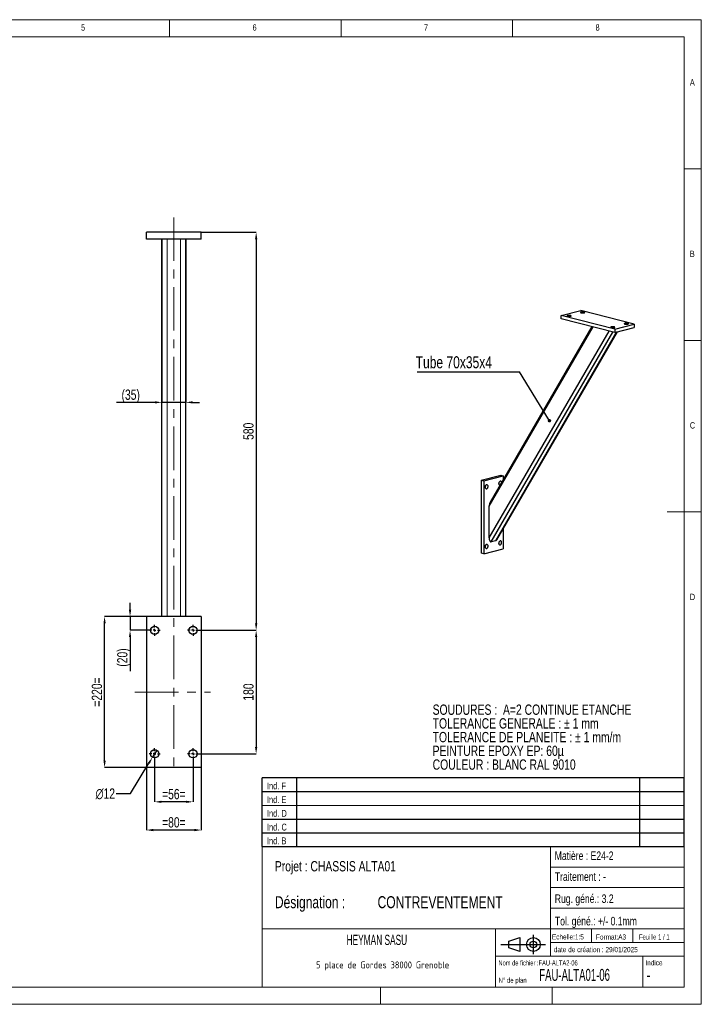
# Model space of a CAD drawing. Header units: millimetres. Extents: x 5 to 415, y 5 to 292.
# Tile 2 of 2: x 216 to 415, y 5 to 292. Entities that reach past the tile are written whole.
import ezdxf

# ---------------------------------------------------------------- set-up
doc = ezdxf.new("R2010")
doc.units = ezdxf.units.MM
doc.header["$PDSIZE"] = -1
doc.linetypes.add('CENTERX2', pattern=[20.32, 12.7, -2.54, 2.54, -2.54])
for name, color, linetype in [('COTES', 1, 'Continuous'), ('NOTES', 6, 'Continuous'), ('TRAIT-FINS', 9, 'Continuous'), ('TRAIT-MIXTES', 3, 'CENTERX2')]:
    doc.layers.add(name, color=color, linetype=linetype)
doc.layers.add('TRAIT-FORT', color=4, linetype='Continuous', lineweight=25)
doc.styles.add('SLDTEXTSTYLE0', font='TXT', dxfattribs={"width": 0.75})
doc.styles.add('SLDTEXTSTYLE1', font='TXT', dxfattribs={"width": 0.754155})
doc.styles.add('SLDTEXTSTYLE2', font='TXT', dxfattribs={"width": 0.595729})
doc.styles.add('SLDTEXTSTYLE3', font='TXT', dxfattribs={"width": 0.666172})
doc.styles.add('SLDTEXTSTYLE4', font='TXT', dxfattribs={"width": 0.7})
doc.styles.add('SLDTEXTSTYLE5', font='TXT', dxfattribs={"width": 0.692308})
doc.styles.add('SLDTEXTSTYLE6', font='ISOCP3', dxfattribs={"width": 0.96})
doc.styles.add('SLDTEXTSTYLE7', font='TXT', dxfattribs={"width": 0.605})
doc.dimstyles.new('SLDDIMSTYLE0', dxfattribs={"dimtxt": 3, "dimasz": 2, "dimexe": 0, "dimexo": 0.0625, "dimgap": 0.75, "dimtad": 1, "dimlfac": 5, "dimrnd": 1e-09, "dimzin": 12, "dimdsep": 46, "dimtxsty": 'SLDTEXTSTYLE0', "dimsah": 1, "dimcen": 0.09, "dimadec": 0, "dimazin": 3, "dimtfac": 1, "dimtmove": 0, "dimatfit": 0, "dimfxl": 1, "dimfrac": 2, "dimtolj": 1, "dimtzin": 12, "dimarcsym": 0})
doc.dimstyles.new('SLDDIMSTYLE1', dxfattribs={"dimtxt": 3, "dimasz": 2, "dimexe": 0, "dimexo": 0.0625, "dimgap": 0.75, "dimtad": 1, "dimlfac": 5, "dimrnd": 1e-09, "dimzin": 12, "dimdsep": 46, "dimtxsty": 'SLDTEXTSTYLE0', "dimsah": 1, "dimcen": 0.09, "dimadec": 0, "dimazin": 3, "dimtfac": 1, "dimtofl": 0, "dimtmove": 0, "dimatfit": 3, "dimfxl": 1, "dimfrac": 2, "dimtolj": 1, "dimtzin": 12, "dimarcsym": 0})
doc.dimstyles.new('SLDDIMSTYLE4', dxfattribs={"dimtxt": 3, "dimasz": 2, "dimexe": 0, "dimexo": 0.0625, "dimgap": 0.75, "dimtad": 0, "dimtih": 1, "dimtoh": 1, "dimlfac": 5, "dimrnd": 1e-09, "dimzin": 12, "dimdsep": 46, "dimtxsty": 'SLDTEXTSTYLE0', "dimblk1": 'NONE', "dimsah": 1, "dimcen": 0, "dimadec": 0, "dimazin": 3, "dimtfac": 1, "dimtmove": 0, "dimatfit": 3, "dimldrblk": 'NONE', "dimfxl": 1, "dimfrac": 2, "dimtolj": 1, "dimtzin": 12, "dimarcsym": 0})
doc.dimstyles.new('SLDDIMSTYLE5', dxfattribs={"dimtxt": 0.18, "dimasz": 1, "dimexe": 0, "dimexo": 0.0625, "dimgap": 0, "dimtad": 0, "dimtih": 1, "dimtoh": 1, "dimdec": 0, "dimrnd": 1e-09, "dimzin": 0, "dimdsep": 46, "dimtxsty": 'Standard', "dimblk1": 'DOT', "dimblk2": 'DOT', "dimsah": 1, "dimcen": 0.09, "dimadec": 0, "dimazin": 0, "dimtfac": 1, "dimtdec": 0, "dimtofl": 0, "dimtmove": 0, "dimatfit": 3, "dimldrblk": 'DOT', "dimfxl": 1, "dimfrac": 2, "dimtolj": 1, "dimtzin": 0, "dimarcsym": 0})

# ---------------------------------------------------------------- blocks, each defined once
blk = doc.blocks.new('TAB MODIFS')
for p, q in [((123, 20), (0, 20)), ((0, 0), (0, 20)), ((10, 20), (10, 0)), ((110, 20), (110, 0)), ((123, 0), (123, 20)), ((0, 16), (123, 16)), ((0, 8), (123, 8)), ((0, 4), (123, 4)), ((0, 0), (123, 0))]:
    blk.add_line(p, q)
at = {"color": 7, "linetype": 'Continuous', "lineweight": 18}
blk.add_line((0, 12), (123, 12), dxfattribs=at)
at = {"color": 7}
for tag in ['AUTOATTR0', 'AUTOATTR1', 'AUTOATTR2', 'AUTOATTR3', 'AUTOATTR4', 'AUTOATTR5', 'AUTOATTR6', 'AUTOATTR7', 'AUTOATTR8', 'AUTOATTR9']:
    blk.add_attdef(tag, (0, 0), '', height=1, dxfattribs=at)
at = {"layer": 'NOTES', "color": 211, "char_height": 2, "attachment_point": 1, "style": 'SLDTEXTSTYLE0'}
for s, insert in [('Ind. F', (1.36, 18.66)), ('Ind. E', (1.36, 14.66)), ('Ind. D', (1.36, 10.66)), ('Ind. C', (1.36, 6.66)), ('Ind. B', (1.36, 2.66))]:
    blk.add_mtext(s, dxfattribs=dict(at, insert=insert))
blk = doc.blocks.new('Bloc2')
for p, q in [((2.32, 3.8), (5.55, 4.8)), ((2.32, 1.8), (2.32, 3.8)), ((5.55, 4.8), (5.55, 0.8)), ((9.48, 0), (9.48, 5.6)), ((0, 2.8), (12.98, 2.8)), ((5.55, 0.8), (2.32, 1.8))]:
    blk.add_line(p, q)
for radius in [2, 1]:
    blk.add_circle((9.48, 2.8), radius)
blk = doc.blocks.new('SW_NOTE_0')
at = {"layer": 'NOTES', "color": 0, "char_height": 3, "attachment_point": 1, "style": 'SLDTEXTSTYLE1'}
for s, insert in [('SOUDURES :  A=2 CONTINUE ETANCHE', (0, 3.87)), ('TOLERANCE GENERALE : ± 1 mm', (0, -0.13)), ('TOLERANCE DE PLANEITE : ± 1 mm/m', (0, -4.13)), ('PEINTURE EPOXY EP: 60µ', (0, -8.13)), ('COULEUR : BLANC RAL 9010', (0, -12.13))]:
    blk.add_mtext(s, dxfattribs=dict(at, insert=insert))
blk = doc.blocks.new('SW_NOTE_1')
at = {"layer": 'NOTES', "color": 0, "char_height": 3.5, "attachment_point": 1, "style": 'SLDTEXTSTYLE0'}
for s, insert in [('Désignation :', (0, 4.51)), ('CONTREVENTEMENT', (29.93, 4.51))]:
    blk.add_mtext(s, dxfattribs=dict(at, insert=insert))
blk = doc.blocks.new('SW_NOTE_2')
at = {"layer": 'NOTES', "color": 0, "insert": (20.94, 2.58), "char_height": 2, "attachment_point": 2, "style": 'SLDTEXTSTYLE6'}
blk.add_mtext('5 place de Gordes 38000 Grenoble', dxfattribs=at)
blk = doc.blocks.new('_D_8')
at = {"layer": 'COTES', "color": 0, "lineweight": -2, "transparency": 16777216}
for p, q in [((257.72, 227.96), (257.72, 180.45)), ((264.72, 227.96), (264.72, 180.45)), ((255.72, 180.45), (244.52, 180.45)), ((264.72, 180.45), (257.72, 180.45)), ((266.72, 180.45), (268.72, 180.45))]:
    blk.add_line(p, q, dxfattribs=at)
at = {"layer": 'COTES', "color": 0, "transparency": 16777216}
for points in [[(255.72, 180.79), (255.72, 180.12), (257.72, 180.45)], [(266.72, 180.79), (266.72, 180.12), (264.72, 180.45)]]:
    blk.add_solid(points, dxfattribs=at)
at = {"layer": 'Defpoints', "color": 0, "transparency": 16777216}
for p in [(257.72, 228.02), (264.72, 228.02), (264.72, 180.45)]:
    blk.add_point(p, dxfattribs=at)
at = {"layer": 'COTES', "color": 0, "transparency": 16777216, "insert": (248.65, 184.2), "char_height": 3, "attachment_point": 2, "style": 'SLDTEXTSTYLE0'}
blk.add_mtext('\\A1;(35)', dxfattribs=at)
blk = doc.blocks.new('_D_9')
at = {"layer": 'COTES', "color": 0, "lineweight": -2, "transparency": 16777216}
for p, q in [((269.28, 230.02), (285.22, 230.02)), ((285.22, 228.02), (285.22, 116.02)), ((268.48, 114.02), (285.22, 114.02))]:
    blk.add_line(p, q, dxfattribs=at)
at = {"layer": 'COTES', "color": 0, "transparency": 16777216}
for points in [[(284.88, 228.02), (285.55, 228.02), (285.22, 230.02)], [(284.88, 116.02), (285.55, 116.02), (285.22, 114.02)]]:
    blk.add_solid(points, dxfattribs=at)
at = {"layer": 'Defpoints', "color": 0, "transparency": 16777216}
for p in [(269.22, 230.02), (268.42, 114.02), (285.22, 114.02)]:
    blk.add_point(p, dxfattribs=at)
at = {"layer": 'COTES', "color": 0, "transparency": 16777216, "insert": (281.47, 172.02), "char_height": 3, "attachment_point": 2, "rotation": 90, "style": 'SLDTEXTSTYLE0'}
blk.add_mtext('\\A1;580', dxfattribs=at)
blk = doc.blocks.new('_D_10')
at = {"layer": 'COTES', "color": 0, "lineweight": -2, "transparency": 16777216}
for p, q in [((268.48, 114.02), (285.22, 114.02)), ((285.22, 112.02), (285.22, 80.02)), ((268.48, 78.02), (285.22, 78.02))]:
    blk.add_line(p, q, dxfattribs=at)
at = {"layer": 'COTES', "color": 0, "transparency": 16777216}
for points in [[(284.88, 112.02), (285.55, 112.02), (285.22, 114.02)], [(284.88, 80.02), (285.55, 80.02), (285.22, 78.02)]]:
    blk.add_solid(points, dxfattribs=at)
at = {"layer": 'Defpoints', "color": 0, "transparency": 16777216}
for p in [(268.42, 114.02), (268.42, 78.02), (285.22, 78.02)]:
    blk.add_point(p, dxfattribs=at)
at = {"layer": 'COTES', "color": 0, "transparency": 16777216, "insert": (281.47, 96.02), "char_height": 3, "attachment_point": 2, "rotation": 90, "style": 'SLDTEXTSTYLE0'}
blk.add_mtext('\\A1;180', dxfattribs=at)
blk = doc.blocks.new('_D_11')
at = {"layer": 'COTES', "color": 0, "lineweight": -2, "transparency": 16777216}
for p, q in [((255.62, 76.36), (255.62, 64.02)), ((266.82, 76.36), (266.82, 64.02)), ((264.82, 64.02), (257.62, 64.02))]:
    blk.add_line(p, q, dxfattribs=at)
at = {"layer": 'COTES', "color": 0, "transparency": 16777216}
for points in [[(257.62, 64.35), (257.62, 63.69), (255.62, 64.02)], [(264.82, 64.35), (264.82, 63.69), (266.82, 64.02)]]:
    blk.add_solid(points, dxfattribs=at)
at = {"layer": 'Defpoints', "color": 0, "transparency": 16777216}
for p in [(255.62, 76.42), (266.82, 76.42), (255.62, 64.02)]:
    blk.add_point(p, dxfattribs=at)
at = {"layer": 'COTES', "color": 0, "transparency": 16777216, "insert": (261.22, 67.77), "char_height": 3, "attachment_point": 2, "style": 'SLDTEXTSTYLE0'}
blk.add_mtext('\\A1;=56=', dxfattribs=at)
blk = doc.blocks.new('_D_12')
at = {"layer": 'COTES', "color": 0, "lineweight": -2, "transparency": 16777216}
for p, q in [((253.22, 73.96), (253.22, 55.79)), ((269.22, 73.96), (269.22, 55.79)), ((267.22, 55.79), (255.22, 55.79))]:
    blk.add_line(p, q, dxfattribs=at)
at = {"layer": 'COTES', "color": 0, "transparency": 16777216}
for points in [[(255.22, 56.13), (255.22, 55.46), (253.22, 55.79)], [(267.22, 56.13), (267.22, 55.46), (269.22, 55.79)]]:
    blk.add_solid(points, dxfattribs=at)
at = {"layer": 'Defpoints', "color": 0, "transparency": 16777216}
for p in [(253.22, 74.02), (269.22, 74.02), (253.22, 55.79)]:
    blk.add_point(p, dxfattribs=at)
at = {"layer": 'COTES', "color": 0, "transparency": 16777216, "insert": (261.22, 59.54), "char_height": 3, "attachment_point": 2, "style": 'SLDTEXTSTYLE0'}
blk.add_mtext('\\A1;=80=', dxfattribs=at)
blk = doc.blocks.new('_D_13')
at = {"layer": 'COTES', "color": 0, "lineweight": -2, "transparency": 16777216}
for p, q in [((253.15, 118.02), (241.03, 118.02)), ((241.03, 76.02), (241.03, 116.02)), ((253.15, 74.02), (241.03, 74.02))]:
    blk.add_line(p, q, dxfattribs=at)
at = {"layer": 'COTES', "color": 0, "transparency": 16777216}
for points in [[(240.7, 116.02), (241.36, 116.02), (241.03, 118.02)], [(240.7, 76.02), (241.36, 76.02), (241.03, 74.02)]]:
    blk.add_solid(points, dxfattribs=at)
at = {"layer": 'Defpoints', "color": 0, "transparency": 16777216}
for p in [(241.03, 118.02), (253.22, 118.02), (253.22, 74.02)]:
    blk.add_point(p, dxfattribs=at)
at = {"layer": 'COTES', "color": 0, "transparency": 16777216, "insert": (237.28, 96.02), "char_height": 3, "attachment_point": 2, "rotation": 90, "style": 'SLDTEXTSTYLE0'}
blk.add_mtext('\\A1;=220=', dxfattribs=at)
blk = doc.blocks.new('_D_14')
at = {"layer": 'COTES', "color": 0, "lineweight": -2, "transparency": 16777216}
for p, q in [((256.24, 79.05), (254.99, 77)), ((248.58, 66.43), (253.95, 75.29)), ((244.4, 66.43), (248.58, 66.43))]:
    blk.add_line(p, q, dxfattribs=at)
at = {"layer": 'COTES', "color": 0, "transparency": 16777216}
blk.add_solid([(253.67, 75.46), (254.24, 75.11), (254.99, 77)], dxfattribs=at)
at = {"layer": 'Defpoints', "color": 0, "transparency": 16777216}
for p in [(256.24, 79.05), (254.99, 77)]:
    blk.add_point(p, dxfattribs=at)
at = {"layer": 'COTES', "color": 0, "transparency": 16777216, "insert": (238.4, 67.93), "char_height": 3, "attachment_point": 1, "style": 'SLDTEXTSTYLE0'}
blk.add_mtext('\\A1;∅12', dxfattribs=at)
blk = doc.blocks.new('_None')
blk = doc.blocks.new('_D_15')
at = {"layer": 'COTES', "color": 0, "lineweight": -2, "transparency": 16777216}
for p, q in [((248.45, 120.02), (248.45, 122.02)), ((253.15, 118.02), (248.45, 118.02)), ((248.45, 118.02), (248.45, 114.02)), ((253.95, 114.02), (248.45, 114.02)), ((248.45, 112.02), (248.45, 102.15))]:
    blk.add_line(p, q, dxfattribs=at)
at = {"layer": 'COTES', "color": 0, "transparency": 16777216}
for points in [[(248.12, 120.02), (248.79, 120.02), (248.45, 118.02)], [(248.12, 112.02), (248.79, 112.02), (248.45, 114.02)]]:
    blk.add_solid(points, dxfattribs=at)
at = {"layer": 'Defpoints', "color": 0, "transparency": 16777216}
for p in [(253.22, 118.02), (248.45, 114.02), (254.02, 114.02)]:
    blk.add_point(p, dxfattribs=at)
at = {"layer": 'COTES', "color": 0, "transparency": 16777216, "insert": (244.7, 106.08), "char_height": 3, "attachment_point": 2, "rotation": 90, "style": 'SLDTEXTSTYLE0'}
blk.add_mtext('\\A1;(20)', dxfattribs=at)
blk = doc.blocks.new('SW_CENTERMARKSYMBOL_0')
at = {"layer": 'TRAIT-MIXTES', "color": 0}
for p, q in [((-0.8, 0), (-1.6, 0)), ((0, 0), (-0.4, 0)), ((0, 0.8), (0, 1.6)), ((0, 0), (0, 0.4)), ((0, 0), (0, -0.4)), ((0, 0), (0.4, 0)), ((0.8, 0), (1.6, 0)), ((0, -0.8), (0, -1.6))]:
    blk.add_line(p, q, dxfattribs=at)
blk = doc.blocks.new('SW_CENTERMARKSYMBOL_1')
at = {"layer": 'TRAIT-MIXTES', "color": 0}
for p, q in [((-0.8, 0), (-1.6, 0)), ((0, 0), (-0.4, 0)), ((0, 0.8), (0, 1.6)), ((0, 0), (0, 0.4)), ((0, 0), (0, -0.4)), ((0, 0), (0.4, 0)), ((0.8, 0), (1.6, 0)), ((0, -0.8), (0, -1.6))]:
    blk.add_line(p, q, dxfattribs=at)
blk = doc.blocks.new('SW_CENTERMARKSYMBOL_2')
at = {"layer": 'TRAIT-MIXTES', "color": 0}
for p, q in [((-0.8, 0), (-1.6, 0)), ((0, 0), (-0.4, 0)), ((0, 0.8), (0, 1.6)), ((0, 0), (0, 0.4)), ((0, 0), (0, -0.4)), ((0, 0), (0.4, 0)), ((0.8, 0), (1.6, 0)), ((0, -0.8), (0, -1.6))]:
    blk.add_line(p, q, dxfattribs=at)
blk = doc.blocks.new('SW_CENTERMARKSYMBOL_3')
at = {"layer": 'TRAIT-MIXTES', "color": 0}
for p, q in [((-0.8, 0), (-1.6, 0)), ((0, 0), (-0.4, 0)), ((0, 0.8), (0, 1.6)), ((0, 0), (0, 0.4)), ((0, 0), (0, -0.4)), ((0, 0), (0.4, 0)), ((0.8, 0), (1.6, 0)), ((0, -0.8), (0, -1.6))]:
    blk.add_line(p, q, dxfattribs=at)
blk = doc.blocks.new('SW_NOTE_3')
at = {"layer": 'NOTES', "color": 0}
blk.add_line((-29.89, 0), (0, 0), dxfattribs=at)
at = {"layer": 'NOTES', "color": 0, "insert": (-30.3, 4.54), "char_height": 3.5, "attachment_point": 1, "style": 'SLDTEXTSTYLE0'}
blk.add_mtext('Tube 70x35x4', dxfattribs=at)
blk = doc.blocks.new('_Dot')
at = {"color": 0, "linetype": 'ByBlock', "lineweight": -2}
blk.add_line((-0.5, 0), (-1, 0), dxfattribs=at)
at = {"color": 0, "linetype": 'ByBlock', "const_width": 0.5}
blk.add_lwpolyline([(-0.25, 0, 1), (0.25, 0, 1)], format="xyb", close=True, dxfattribs=at)

msp = doc.modelspace()

# ---------------------------------------------------------------- linework, layer by layer
at = {"lineweight": 18}
for p, q in [((415, 292), (5, 292)), ((260, 287), (260, 292)), ((310, 292), (310, 287)), ((360, 287), (360, 292)), ((415, 5), (415, 292)), ((410, 287), (10, 287)), ((410, 287), (410, 10)), ((415, 248.5), (410, 248.5)), ((410, 198.5), (415, 198.5)), ((415, 148.5), (405, 148.5)), ((286.999, 50.9996), (286.999, 9.9996)), ((409.999, 50.9996), (286.999, 50.9996)), ((370.999, 50.9996), (370.999, 18.9996)), ((370.999, 44.9996), (409.999, 44.9996)), ((370.999, 38.9996), (409.999, 38.9996)), ((370.999, 32.9996), (409.999, 32.9996)), ((286.999, 26.9996), (409.999, 26.9996)), ((354.999, 26.9996), (354.999, 9.9996)), ((382.999, 26.9996), (382.999, 22.9996)), ((394.999, 26.9996), (394.999, 22.9996)), ((370.999, 22.9996), (409.999, 22.9996)), ((354.999, 18.9996), (409.999, 18.9996)), ((397.999, 18.9996), (397.999, 9.9996)), ((10, 10), (410, 10)), ((321.499, 9.9996), (321.499, 4.9996)), ((371.499, 9.9996), (371.499, 4.9996)), ((5, 5), (415, 5))]:
    msp.add_line(p, q, dxfattribs=at)
at = {"layer": 'TRAIT-FINS', "lineweight": 18}
for p, q in [((259.3151, 118.0216), (259.3151, 228.0216)), ((263.1151, 118.0216), (263.1151, 228.0216))]:
    msp.add_line(p, q, dxfattribs=at)
at = {"layer": 'TRAIT-FORT', "lineweight": 25}
for p, q in [((269.2151, 230.0216), (253.2151, 230.0216)), ((253.2151, 228.0216), (253.2151, 230.0216)), ((269.2151, 228.0216), (269.2151, 230.0216)), ((269.2151, 228.0216), (253.2151, 228.0216)), ((257.7151, 118.0216), (257.7151, 228.0216)), ((264.7151, 118.0216), (264.7151, 228.0216)), ((374.1872, 205.8), (379.8441, 207.2641)), ((395.4004, 203.2378), (379.8441, 207.2641)), ((389.7436, 201.7737), (374.1872, 205.8)), ((374.1872, 204.8341), (374.1872, 205.8)), ((389.7436, 200.8078), (374.1872, 204.8341)), ((353.1508, 150.1771), (383.4733, 202.4306)), ((353.1508, 140.9855), (388.1107, 201.2304)), ((383.0871, 202.5306), (353.4225, 151.4108)), ((353.7165, 139.7701), (389.2157, 200.9444)), ((355.06, 140.1179), (390.3726, 200.9706)), ((355.354, 140.3923), (390.5312, 201.0116)), ((389.7436, 201.7737), (395.4004, 203.2378)), ((389.7436, 200.8078), (395.4004, 202.2719)), ((389.7436, 201.7737), (389.7436, 200.8078)), ((395.4004, 203.2378), (395.4004, 202.2719)), ((350.8527, 157.7476), (356.5096, 159.2117)), ((351.5598, 157.5645), (357.2167, 159.0287)), ((356.5096, 159.2117), (357.2167, 159.0287)), ((357.2167, 159.0287), (357.2167, 157.9491)), ((350.8527, 157.7476), (351.5598, 157.5645)), ((350.8527, 157.7476), (350.8527, 136.4972)), ((351.5598, 157.5645), (351.5598, 136.3142)), ((353.1508, 140.9855), (353.1508, 150.1771)), ((357.2167, 143.6022), (357.2167, 137.7783)), ((351.5598, 136.3142), (357.2167, 137.7783)), ((355.06, 140.1179), (353.7165, 139.7701)), ((351.5598, 136.3142), (350.8527, 136.4972)), ((269.2151, 118.0216), (253.2151, 118.0216)), ((253.2151, 118.0216), (253.2151, 74.0216)), ((269.2151, 118.0216), (269.2151, 74.0216)), ((269.2151, 74.0216), (253.2151, 74.0216))]:
    msp.add_line(p, q, dxfattribs=at)
at = {"layer": 'TRAIT-FORT', "lineweight": 25, "flags": 128}
for points in [[(379.9855, 206.5686), (380.1043, 206.5448), (380.2424, 206.5293), (380.3909, 206.5232), (380.5406, 206.5269), (380.6822, 206.5401), (380.8065, 206.562), (380.906, 206.5912), (380.9743, 206.6258), (381.0071, 206.6638), (381.0024, 206.7027), (380.9604, 206.7401), (380.8839, 206.7736), (380.7775, 206.8012), (380.6481, 206.821), (380.5036, 206.8318), (380.3533, 206.8331), (380.2065, 206.8246), (380.0725, 206.8069), (379.9597, 206.7811), (379.8752, 206.749), (379.8242, 206.7123), (379.8101, 206.6736), (379.8336, 206.6351), (379.8933, 206.5994), (379.9855, 206.5686)], [(376.0257, 205.5438), (376.1445, 205.5199), (376.2826, 205.5045), (376.4311, 205.4984), (376.5808, 205.502), (376.7224, 205.5152), (376.8468, 205.5371), (376.9462, 205.5663), (377.0145, 205.601), (377.0473, 205.639), (377.0426, 205.6779), (377.0006, 205.7153), (376.9241, 205.7488), (376.8177, 205.7763), (376.6883, 205.7961), (376.5438, 205.807), (376.3935, 205.8082), (376.2467, 205.7997), (376.1127, 205.782), (375.9999, 205.7563), (375.9154, 205.7241), (375.8644, 205.6875), (375.8503, 205.6487), (375.8738, 205.6103), (375.9335, 205.5745), (376.0257, 205.5438)], [(388.7536, 202.2495), (388.8725, 202.2257), (389.0105, 202.2102), (389.159, 202.2041), (389.3088, 202.2078), (389.4503, 202.221), (389.5747, 202.2429), (389.6741, 202.2721), (389.7424, 202.3067), (389.7752, 202.3447), (389.7705, 202.3836), (389.7285, 202.421), (389.652, 202.4545), (389.5456, 202.4821), (389.4162, 202.5019), (389.2717, 202.5127), (389.1214, 202.514), (388.9746, 202.5055), (388.8406, 202.4878), (388.7278, 202.462), (388.6433, 202.4299), (388.5923, 202.3932), (388.5782, 202.3545), (388.6017, 202.316), (388.6614, 202.2803), (388.7536, 202.2495)], [(392.7134, 203.2744), (392.8323, 203.2506), (392.9703, 203.2351), (393.1188, 203.229), (393.2686, 203.2327), (393.4101, 203.2459), (393.5345, 203.2677), (393.6339, 203.2969), (393.7022, 203.3316), (393.735, 203.3696), (393.7303, 203.4085), (393.6883, 203.4459), (393.6118, 203.4794), (393.5054, 203.5069), (393.376, 203.5267), (393.2315, 203.5376), (393.0812, 203.5388), (392.9344, 203.5303), (392.8004, 203.5127), (392.6876, 203.4869), (392.6031, 203.4547), (392.5521, 203.4181), (392.538, 203.3793), (392.5615, 203.3409), (392.6212, 203.3052), (392.7134, 203.2744)], [(352.4083, 156.4319), (352.3028, 156.3864), (352.2039, 156.3073), (352.1179, 156.1996), (352.0501, 156.0701), (352.0048, 155.927), (351.9849, 155.7791), (351.9916, 155.6359), (352.0244, 155.5062), (352.0814, 155.3983), (352.159, 155.3189), (352.2522, 155.273), (352.3552, 155.2636), (352.4615, 155.2911), (352.5645, 155.3539), (352.6577, 155.448), (352.7352, 155.5675), (352.7922, 155.7049), (352.8251, 155.8516), (352.8318, 155.9983), (352.8118, 156.1358), (352.7666, 156.2556), (352.6988, 156.35), (352.6127, 156.4131), (352.5138, 156.441), (352.4083, 156.4319)], [(356.3681, 157.4567), (356.2626, 157.4112), (356.1637, 157.3322), (356.0777, 157.2245), (356.0099, 157.095), (355.9646, 156.9518), (355.9447, 156.804), (355.9514, 156.6607), (355.9842, 156.5311), (356.0412, 156.4232), (356.1188, 156.3438), (356.2119, 156.2979), (356.2536, 156.2895)], [(352.4083, 139.0452), (352.3028, 138.9997), (352.2039, 138.9206), (352.1179, 138.813), (352.0501, 138.6835), (352.0048, 138.5403), (351.9849, 138.3924), (351.9916, 138.2492), (352.0244, 138.1195), (352.0814, 138.0116), (352.159, 137.9322), (352.2522, 137.8864), (352.3552, 137.8769), (352.4615, 137.9044), (352.5645, 137.9672), (352.6577, 138.0613), (352.7352, 138.1808), (352.7922, 138.3182), (352.8251, 138.4649), (352.8318, 138.6116), (352.8118, 138.7492), (352.7666, 138.8689), (352.6988, 138.9633), (352.6127, 139.0264), (352.5138, 139.0543), (352.4083, 139.0452)], [(356.3681, 140.0701), (356.2626, 140.0246), (356.1637, 139.9455), (356.0777, 139.8378), (356.0099, 139.7083), (355.9646, 139.5652), (355.9447, 139.4173), (355.9514, 139.2741), (355.9842, 139.1444), (356.0412, 139.0365), (356.1188, 138.9571), (356.2119, 138.9112), (356.315, 138.9018), (356.4213, 138.9293), (356.5243, 138.9921), (356.6175, 139.0862), (356.695, 139.2057), (356.752, 139.3431), (356.7849, 139.4898), (356.7916, 139.6365), (356.7716, 139.774), (356.7263, 139.8938), (356.6586, 139.9882), (356.5725, 140.0513), (356.4736, 140.0792), (356.3681, 140.0701)]]:
    msp.add_lwpolyline(points, dxfattribs=at)
at = {"layer": 'TRAIT-FORT', "lineweight": 25}
for centre in [(255.6151, 114.0216), (266.8151, 114.0216), (255.6151, 78.0216), (266.8151, 78.0216)]:
    msp.add_circle(centre, 1.2, dxfattribs=at)
for centre, radius, start, end in [((351.277, 156.1451), 0.8483, 326.771666, 4.206697), ((355.2368, 157.17), 0.8483, 326.771666, 4.206697), ((356.4344, 157.1265), 0.3369, 8.362326, 101.346638), ((351.277, 138.7585), 0.8483, 326.771666, 4.206697), ((355.2368, 139.7833), 0.8483, 326.771666, 4.206697)]:
    msp.add_arc(centre, radius, start, end, dxfattribs=at)
for centre, start_param, end_param in [((353.7165, 150.3235), 0.6753943, 1.69965011), ((353.7165, 141.1319), 1.69965011, 3.27044644), ((355.06, 141.4796), 3.27044644, 3.81698695)]:
    msp.add_ellipse(centre, major_axis=(0.0727, 1.3692), ratio=0.40971118, start_param=start_param, end_param=end_param, dxfattribs=at)
at = {"layer": 'TRAIT-MIXTES', "lineweight": 18}
for p, q in [((261.2151, 234.3862), (261.2151, 74.0216)), ((249.8454, 96.0216), (271.8658, 96.0216))]:
    msp.add_line(p, q, dxfattribs=at)

# ---------------------------------------------------------------- block references
for name, p in [('TAB MODIFS', (286.9925, 50.9894)), ('Bloc2', (356.5589, 19.6339))]:
    msp.add_blockref(name, p)
at = {"layer": 'NOTES'}
for name, p in [('SW_NOTE_3', (362.0187, 189.3519)), ('SW_NOTE_0', (336.6699, 88.514)), ('SW_NOTE_1', (290.684, 32.0082)), ('SW_NOTE_2', (301.1573, 14.9054))]:
    msp.add_blockref(name, p, dxfattribs=at)
at = {"layer": 'TRAIT-MIXTES'}
for name, p in [('SW_CENTERMARKSYMBOL_2', (255.6151, 114.0216)), ('SW_CENTERMARKSYMBOL_3', (266.8151, 114.0216)), ('SW_CENTERMARKSYMBOL_0', (255.6151, 78.0216)), ('SW_CENTERMARKSYMBOL_1', (266.8151, 78.0216))]:
    msp.add_blockref(name, p, dxfattribs=at)

# ---------------------------------------------------------------- texts
at = {"layer": 'NOTES'}
for s, insert, char_height, attachment_point, style in [('5', (234.1667, 290.668), 1.8521, 1, 'SLDTEXTSTYLE0'), ('6', (284.1667, 290.668), 1.8521, 1, 'SLDTEXTSTYLE0'), ('7', (334.1667, 290.668), 1.8521, 1, 'SLDTEXTSTYLE0'), ('8', (384.1667, 290.668), 1.8521, 1, 'SLDTEXTSTYLE0'), ('A', (411.6667, 274.668), 1.8521, 1, 'SLDTEXTSTYLE0'), ('B', (411.6667, 224.668), 1.8521, 1, 'SLDTEXTSTYLE0'), ('C', (411.6667, 174.668), 1.8521, 1, 'SLDTEXTSTYLE0'), ('D', (411.6667, 124.668), 1.8521, 1, 'SLDTEXTSTYLE0'), ('Matière : E24-2', (372.2655, 49.5547), 2.5, 1, 'SLDTEXTSTYLE0'), ('Projet : CHASSIS ALTA01', (290.684, 46.7425), 3, 1, 'SLDTEXTSTYLE0'), ('Traitement : -', (372.2972, 43.4676), 2.5, 1, 'SLDTEXTSTYLE0'), ('Rug. géné.: 3.2', (372.2837, 37.0335), 2.5, 1, 'SLDTEXTSTYLE0'), ('Tol. géné.: +/- 0.1mm', (372.3226, 30.4989), 2.5, 1, 'SLDTEXTSTYLE0'), ('HEYMAN SASU', (320.4107, 25.2841), 3, 2, 'SLDTEXTSTYLE7'), ('Echelle:1:5', (371.4524, 25.4043), 1.5, 1, 'SLDTEXTSTYLE0'), ('Format:A3', (384.2882, 25.3797), 1.5, 1, 'SLDTEXTSTYLE0'), ('Feuille 1 / 1', (396.8054, 25.3835), 1.5, 1, 'SLDTEXTSTYLE5'), ('date de création : 29/01/2025', (372.0079, 21.6943), 1.5, 1, 'SLDTEXTSTYLE0'), ('Nom de fichier :FAU-ALTA2-06', (355.8514, 17.8149), 1.5, 1, 'SLDTEXTSTYLE3'), ('Indice', (398.6917, 17.8597), 1.5, 1, 'SLDTEXTSTYLE0'), ('FAU-ALTA01-06', (367.755, 15.329), 3.5, 1, 'SLDTEXTSTYLE2'), ('N° de plan', (355.8771, 12.7646), 1.5, 1, 'SLDTEXTSTYLE4'), ('-', (398.9911, 15.2757), 3.5, 1, 'SLDTEXTSTYLE0')]:
    msp.add_mtext(s, dxfattribs=dict(at, insert=insert, char_height=char_height, attachment_point=attachment_point, style=style))

# ---------------------------------------------------------------- dimensions: what is measured, and where the dimension line sits
at = {"layer": 'COTES'}
for base, p1, p2, picture, middle in [((285.2151, 114.0216), (269.2151, 230.0216), (268.4151, 114.0216), '_D_9', (285.2151, 172.0216)), ((285.2151, 78.0216), (268.4151, 114.0216), (268.4151, 78.0216), '_D_10', (285.2151, 96.0216))]:
    dim = msp.add_linear_dim(base=base, p1=p1, p2=p2, angle=90, dimstyle='SLDDIMSTYLE1', dxfattribs=at)
    dim.commit()
    dim.dimension.update_dxf_attribs({"geometry": picture, "text_midpoint": middle, "dimtype": 160})
for base, p1, p2, text, dimstyle, picture, middle in [((264.7151, 180.4527), (257.7151, 228.0216), (264.7151, 228.0216), '(<>)', 'SLDDIMSTYLE0', '_D_8', (248.6461, 180.4527)), ((255.6151, 64.0216), (266.8151, 76.4216), (255.6151, 76.4216), '=<>=', 'SLDDIMSTYLE1', '_D_11', (261.2151, 64.0216)), ((253.2151, 55.7922), (269.2151, 74.0216), (253.2151, 74.0216), '=<>=', 'SLDDIMSTYLE1', '_D_12', (261.2151, 55.7922))]:
    dim = msp.add_linear_dim(base=base, p1=p1, p2=p2, text=text, dimstyle=dimstyle, dxfattribs=at)
    dim.commit()
    dim.dimension.update_dxf_attribs({"geometry": picture, "text_midpoint": middle, "dimtype": 160})
for base, p1, p2, text, dimstyle, picture, middle in [((248.4521, 114.0216), (253.2151, 118.0216), (254.0151, 114.0216), '(<>)', 'SLDDIMSTYLE0', '_D_15', (248.4521, 106.0841)), ((241.0297, 118.0216), (253.2151, 74.0216), (253.2151, 118.0216), '=<>=', 'SLDDIMSTYLE1', '_D_13', (241.0297, 96.0216))]:
    dim = msp.add_linear_dim(base=base, p1=p1, p2=p2, angle=90, text=text, dimstyle=dimstyle, dxfattribs=at)
    dim.commit()
    dim.dimension.update_dxf_attribs({"geometry": picture, "text_midpoint": middle, "dimtype": 160})
dim = msp.add_diameter_dim_2p(p1=(256.2377, 79.0475), p2=(254.9924, 76.9958), dimstyle='SLDDIMSTYLE4', dxfattribs=at)
dim.commit()
dim.dimension.update_dxf_attribs({"geometry": '_D_14', "text_midpoint": (241.0297, 66.4258), "dimtype": 163})

# ---------------------------------------------------------------- leaders
at = {"layer": 'NOTES'}
msp.add_leader([(370.7378, 175.0947), (362.0187, 189.3519)], dimstyle='SLDDIMSTYLE5', dxfattribs=at)

doc.saveas('drawing.dxf')
